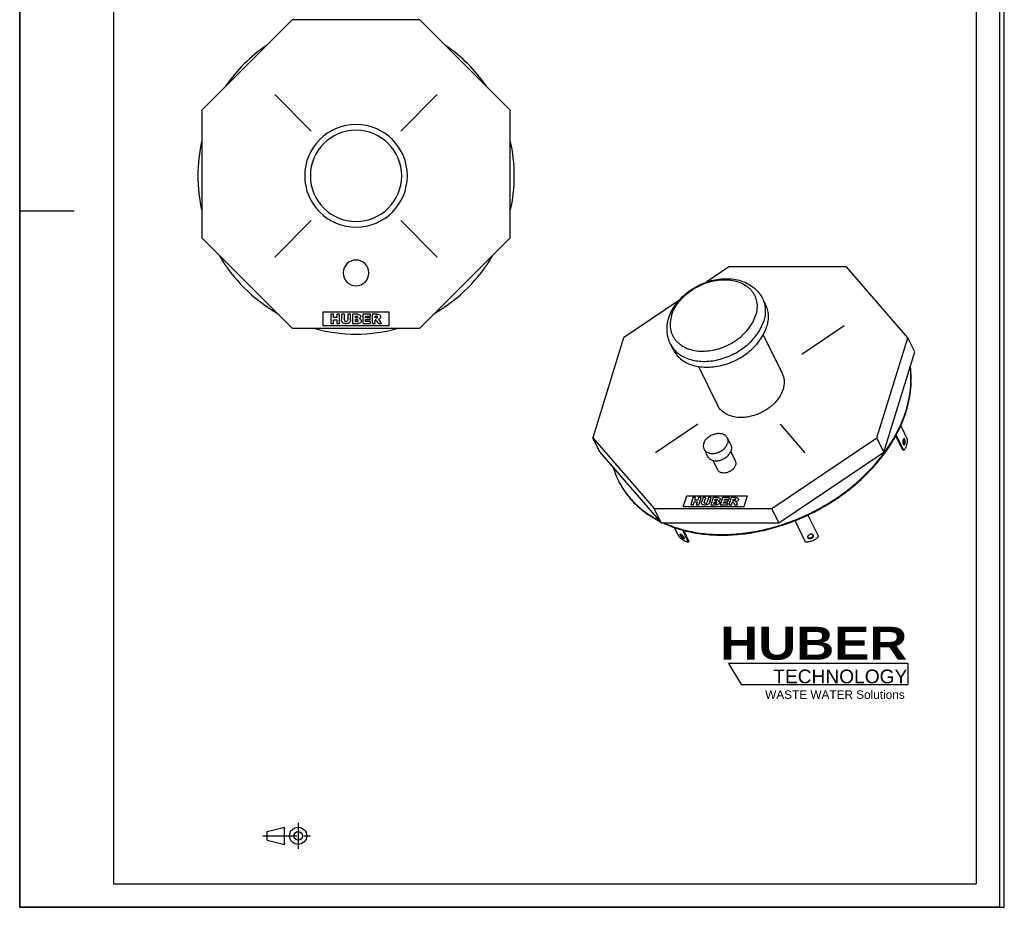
# Model space of a CAD drawing. Header units: millimetres. Extents: x 0 to 2100, y 0 to 2970.
# Tile 1 of 2: x 0 to 2100, y 0 to 1893. Entities that reach past the tile are written whole.
import ezdxf

# ---------------------------------------------------------------- set-up
doc = ezdxf.new("R2010")
doc.units = ezdxf.units.MM
doc.header["$LTSCALE"] = 193.6
doc.linetypes.add('CENTER', pattern=[0.6, 0.375, -0.075, 0.075, -0.075])
doc.layers.get('0').update_dxf_attribs({"linetype": 'CONTINUOUS'})
for name, color, linetype in [('_ACHSEN', 7, 'CONTINUOUS'), ('_KURVEN', 7, 'CONTINUOUS'), ('HUBER_Logo_BL0', 7, 'CONTINUOUS')]:
    doc.layers.add(name, color=color, linetype=linetype)
doc.styles.add('TEXTSTYLE_2', font='ariblk.ttf')
doc.styles.add('TEXTSTYLE_3', font='arial.ttf')

# ---------------------------------------------------------------- blocks, each defined once
blk = doc.blocks.new('HUBER_LOGO_BL0', base_point=(1705.8, 504.8))
at = {"layer": 'HUBER_Logo_BL0', "color": 5, "linetype": 'CONTINUOUS'}
for p, q in [((1894.2, 520.3), (1511.7, 520.3)), ((1511.7, 520.3), (1538.7, 475.3)), ((1894.2, 520.3), (1894.2, 475.3)), ((1538.7, 475.3), (1894.2, 475.3))]:
    blk.add_line(p, q, dxfattribs=at)
at = {"layer": 'HUBER_Logo_BL0', "color": 2, "linetype": 'CONTINUOUS', "attachment_point": 3, "line_spacing_factor": 0.78}
for s, insert, char_height, width, style in [('HUBER\\P\\Farial.ttf;\\H29.25;TECHNOLOGY ', (1893.2, 598.3), 70.2, 387.672, 'TEXTSTYLE_2'), ('WASTE WATER Solutions', (1887.6, 462.6), 18, 297.033, 'TEXTSTYLE_3')]:
    blk.add_mtext(s, dxfattribs=dict(at, insert=insert, char_height=char_height, width=width, style=style))
blk = doc.blocks.new('PROJEKTIONSMETHODE_1_BL1', base_point=(570, 152.5))
at = {"color": 2, "linetype": 'CONTINUOUS'}
for p, q in [((527.8, 161.7), (564.5, 170.8)), ((564.5, 134.2), (564.5, 170.8)), ((527.8, 143.3), (527.8, 161.7)), ((527.8, 143.3), (564.5, 134.2))]:
    blk.add_line(p, q, dxfattribs=at)
at = {"color": 2, "linetype": 'CENTER'}
for p, q in [((593.8, 180), (593.8, 125)), ((518.7, 152.5), (621.3, 152.5))]:
    blk.add_line(p, q, dxfattribs=at)
at = {"color": 2, "linetype": 'CONTINUOUS'}
for radius in [18.3, 9.17]:
    blk.add_circle((593.8, 152.5), radius, dxfattribs=at)

msp = doc.modelspace()

# ---------------------------------------------------------------- linework, layer by layer
at = {"color": 7, "linetype": 'CONTINUOUS'}
for p, q in [((0, 0), (0, 2970)), ((0, 0), (0, 2970)), ((2100, 0), (2100, 2970)), ((2100, 0), (2100, 2970)), ((581.08, 1892.92), (388.35, 1700.19)), ((853.63, 1892.92), (581.08, 1892.92)), ((1046.35, 1700.19), (853.63, 1892.92)), ((388.35, 1700.19), (388.35, 1427.64)), ((1046.35, 1427.64), (1046.35, 1700.19)), ((388.35, 1427.64), (581.08, 1234.92)), ((853.63, 1234.92), (1046.35, 1427.64)), ((1512.3, 1365.72), (1463.28, 1332.7)), ((1763.34, 1365.72), (1512.3, 1365.72)), ((1894.19, 1214.75), (1763.34, 1365.72)), ((1405.75, 1293.96), (1288.14, 1214.75)), ((581.08, 1234.92), (853.63, 1234.92)), ((1288.14, 1214.75), (1222.16, 1001.25)), ((1828.22, 1001.25), (1894.19, 1214.75)), ((1909.14, 1184.29), (1894.19, 1214.75)), ((1843.17, 970.8), (1909.14, 1184.29)), ((1237.11, 970.8), (1222.16, 1001.25)), ((1222.16, 1001.25), (1353.02, 850.29)), ((1604.06, 850.29), (1828.22, 1001.25)), ((1843.17, 970.8), (1828.22, 1001.25)), ((1237.11, 970.8), (1367.97, 819.83)), ((1619, 819.83), (1843.17, 970.8)), ((1367.97, 819.83), (1353.02, 850.29)), ((1353.02, 850.29), (1604.06, 850.29)), ((1619, 819.83), (1604.06, 850.29)), ((1367.97, 819.83), (1619, 819.83)), ((0, 0), (2100, 0)), ((0, 0), (2100, 0))]:
    msp.add_line(p, q, dxfattribs=at)
at = {"color": 3, "linetype": 'CONTINUOUS'}
for p, q in [((0, 2950), (0, 1485)), ((2090, 2950), (2090, 0)), ((0, 1485), (0, 0)), ((0, 1485), (116, 1485)), ((2090, 0), (0, 0))]:
    msp.add_line(p, q, dxfattribs=at)
at = {"color": 5, "linetype": 'CONTINUOUS'}
for p, q in [((200, 2900), (200, 50)), ((2040, 2900), (2040, 50)), ((200, 50), (2040, 50))]:
    msp.add_line(p, q, dxfattribs=at)
at = {"color": 7, "linetype": 'CONTINUOUS'}
for centre, radius, start, end in [((717.35, 1559.92), 337.5, 124.49949, 145.48396), ((717.35, 1559.92), 337.5, 34.51604, 55.50051), ((717.35, 1559.92), 337.5, 167.13451, 180), ((717.35, 1559.92), 337.5, 0, 12.86549), ((717.35, 1559.92), 337.5, 180, 192.86549), ((717.35, 1559.92), 337.5, 347.13451, 360), ((717.35, 1559.92), 337.5, 210.1222, 239.86176), ((717.35, 1559.92), 337.5, 300.13824, 329.8778), ((717.35, 1559.92), 337.5, 254.37688, 285.62312), ((1435.47, 988.57), 176.97, 196.83374, 206.11922), ((1434.29, 988.05), 175.69, 206.13854, 206.59005)]:
    msp.add_arc(centre, radius, start, end, dxfattribs=at)
for points, knots in [([(1890.41, 1059.34), (1892.82, 1067.13), (1896.84, 1082.74), (1900.41, 1106.33), (1901.38, 1129.55), (1900.28, 1144.81), (1899.29, 1152.29)], [0, 0, 0, 0, 0.260256, 0.513122, 0.7593559, 1, 1, 1, 1]), ([(1891.02, 1058.09), (1893.49, 1066.09), (1897.6, 1082.09), (1901.15, 1106.26), (1901.98, 1130.05), (1900.69, 1145.66), (1899.59, 1153.31)], [0, 0, 0, 0, 0.2604693, 0.5133684, 0.7595068, 1, 1, 1, 1]), ([(1371.86, 819.82), (1382.36, 814.91), (1404.57, 806.41), (1439.93, 797.95), (1477.48, 793.62), (1516.63, 793.48), (1556.77, 797.51), (1597.26, 805.66), (1637.48, 817.8), (1676.78, 833.72), (1714.56, 853.19), (1750.23, 875.88), (1783.21, 901.46), (1812.99, 929.52), (1839.11, 959.62), (1861.14, 991.3), (1878.75, 1024.05), (1887.52, 1046.75), (1891.02, 1058.09)], [0, 0, 0, 0, 0.054974, 0.1122913, 0.171941, 0.2337739, 0.2975243, 0.3628333, 0.4292712, 0.4963602, 0.5635949, 0.6304644, 0.6964726, 0.7611596, 0.8241235, 0.8850428, 0.943699, 1, 1, 1, 1]), ([(1373.99, 819.8), (1384.53, 815.03), (1406.79, 806.81), (1442.15, 798.72), (1479.63, 794.72), (1518.65, 794.86), (1558.61, 799.14), (1598.88, 807.48), (1638.84, 819.75), (1677.87, 835.76), (1715.37, 855.25), (1750.75, 877.94), (1783.46, 903.46), (1813, 931.42), (1838.89, 961.38), (1860.75, 992.9), (1878.21, 1025.48), (1886.93, 1048.05), (1890.41, 1059.34)], [0, 0, 0, 0, 0.0551293, 0.1125922, 0.172366, 0.234294, 0.2981065, 0.3634436, 0.4298775, 0.4969338, 0.5641126, 0.6309089, 0.6968335, 0.7614332, 0.8243126, 0.8851557, 0.9437482, 1, 1, 1, 1]), ([(1277.18, 909.41), (1281.63, 900.34), (1292.2, 882.81), (1312.5, 859.38), (1336.94, 839.08), (1355.38, 828.05), (1365.08, 823.12)], [0, 0, 0, 0, 0.2420652, 0.4874984, 0.739332, 1, 1, 1, 1]), ([(1277.18, 909.41), (1281.63, 900.54), (1292.12, 883.4), (1312.11, 860.45), (1336.1, 840.52), (1354.16, 829.64), (1363.66, 824.78)], [0, 0, 0, 0, 0.2421352, 0.487665, 0.7395044, 1, 1, 1, 1])]:
    msp.add_open_spline(points, degree=3, knots=knots, dxfattribs=at)
at = {"layer": '_ACHSEN', "color": 7, "linetype": 'CONTINUOUS'}
for p, q in [((1584.26, 1298.3), (1590.36, 1285.87)), ((1585.92, 1221.15), (1626.34, 1138.79)), ((1387.66, 1201.82), (1393.76, 1189.39)), ((1447.68, 1153.29), (1488.08, 1070.95)), ((1879.04, 1026.57), (1892.89, 998.36)), ((1508.91, 1001.46), (1516.54, 985.92)), ((1883.79, 974.86), (1868.64, 1005.72)), ((1885.63, 974.86), (1869.61, 1007.49)), ((1459.54, 977.23), (1467.16, 961.69)), ((1516.44, 971.81), (1526.13, 952.06)), ((1885.63, 974.86), (1883.79, 974.86)), ((1478.38, 953.12), (1488.07, 933.38)), ((1676.1, 778.92), (1653.7, 824.58)), ((1681.18, 836.49), (1703.67, 790.67)), ((1681.31, 836.55), (1703.16, 792.02)), ((1405.72, 790.67), (1396.25, 809.97)), ((1413.38, 804.68), (1426.02, 778.92)), ((1415.68, 804.07), (1427.36, 780.27)), ((1426.02, 778.92), (1427.36, 780.27)), ((1680.74, 788.75), (1680.86, 788.46)), ((1692.93, 793.26), (1692.81, 793.55)), ((1703.67, 790.67), (1703.16, 792.02))]:
    msp.add_line(p, q, dxfattribs=at)
for centre, radius, start, end in [((717.35, 1559.92), 109.5, 0, 180), ((717.35, 1559.92), 109.5, 180, 360), ((717.35, 1352.92), 27.5, 0, 180), ((717.35, 1352.92), 27.5, 180, 360)]:
    msp.add_arc(centre, radius, start, end, dxfattribs=at)
at = {"layer": '_ACHSEN', "color": 9, "linetype": 'CONTINUOUS'}
for start, end in [(0, 180), (180, 360)]:
    msp.add_arc((717.35, 1559.92), 97.33, start, end, dxfattribs=at)
at = {"layer": '_ACHSEN', "color": 7, "linetype": 'CONTINUOUS'}
for points, knots in [([(1384.35, 1256.53), (1385.84, 1261.34), (1389.69, 1270.86), (1397.69, 1284.26), (1407.74, 1296.74), (1423.64, 1311.93), (1442.46, 1324.2), (1463.01, 1332.98), (1479.03, 1337.68), (1495.23, 1340.34), (1511.29, 1340.88), (1526.85, 1339.23), (1541.58, 1335.35), (1555.13, 1329.24), (1567.11, 1320.94), (1577.1, 1310.61), (1582.18, 1302.53), (1584.26, 1298.3)], [0, 0, 0, 0, 0.0602636, 0.1222747, 0.1860361, 0.2513419, 0.3846533, 0.4517738, 0.5183244, 0.5837695, 0.6477025, 0.7098968, 0.7703338, 0.8291955, 0.8868171, 0.9436113, 1, 1, 1, 1]), ([(1590.36, 1285.87), (1592.1, 1282.33), (1594.86, 1274.8), (1596.65, 1262.74), (1596.09, 1250.15), (1594.2, 1241.79), (1592.92, 1237.63)], [0, 0, 0, 0, 0.2390843, 0.4829162, 0.7355749, 1, 1, 1, 1]), ([(1387.66, 1201.82), (1385.63, 1205.95), (1383.22, 1212.48), (1381.37, 1221.52), (1380.39, 1230.81), (1380.87, 1242.66), (1382.94, 1251.96), (1384.35, 1256.53)], [0, 0, 0, 0, 0.245677, 0.3691889, 0.4933278, 0.7440963, 1, 1, 1, 1]), ([(1393.76, 1189.39), (1395.61, 1185.62), (1400.21, 1178.4), (1409.43, 1169.18), (1420.72, 1161.73), (1433.78, 1156.23), (1448.27, 1152.8), (1463.83, 1151.51), (1480.07, 1152.37), (1496.6, 1155.35), (1513.02, 1160.39), (1534.12, 1169.64), (1553.39, 1182.34), (1569.61, 1197.86), (1579.74, 1210.41), (1587.68, 1223.64), (1591.48, 1232.97), (1592.92, 1237.63)], [0, 0, 0, 0, 0.0506985, 0.1025338, 0.1564624, 0.21314, 0.2728775, 0.3356566, 0.4011768, 0.4689144, 0.5381819, 0.608187, 0.7468171, 0.8140719, 0.8789642, 0.9410192, 1, 1, 1, 1]), ([(1626.34, 1138.79), (1627.56, 1136.31), (1629.5, 1131.01), (1630.76, 1122.53), (1630.36, 1113.67), (1629.04, 1107.8), (1628.13, 1104.87)], [0, 0, 0, 0, 0.2390843, 0.4829162, 0.7355749, 1, 1, 1, 1]), ([(1628.13, 1104.87), (1626.06, 1098.16), (1621, 1088.37), (1611.74, 1076.91), (1603.27, 1068.79), (1593.65, 1061.58), (1579.65, 1053.43), (1564.41, 1047.74), (1548.78, 1044.91), (1533.91, 1044.12), (1519.59, 1046.22), (1507.04, 1051.5), (1499.1, 1056.73), (1492.62, 1063.22), (1489.38, 1068.3), (1488.08, 1070.95)], [0, 0, 0, 0, 0.1207626, 0.1857005, 0.2530024, 0.322015, 0.3919658, 0.531102, 0.598887, 0.6644532, 0.7867106, 0.843428, 0.8973944, 0.9492659, 1, 1, 1, 1]), ([(1458.89, 989.34), (1459.64, 991.74), (1462.09, 996.49), (1466.7, 1001.42), (1471.21, 1004.8), (1476.21, 1007.71), (1482.93, 1010.22), (1489.91, 1011.09), (1495.22, 1010.65), (1498.86, 1009.78), (1502.14, 1008.4), (1504.98, 1006.53), (1507.29, 1004.22), (1508.45, 1002.4), (1508.91, 1001.46)], [0, 0, 0, 0, 0.1207864, 0.2527778, 0.321804, 0.3917686, 0.5309321, 0.664042, 0.7268775, 0.7866686, 0.8433971, 0.8973742, 0.9492559, 1, 1, 1, 1]), ([(1458.89, 989.34), (1458.57, 988.3), (1458.1, 986.2), (1457.96, 983.04), (1458.41, 980.01), (1459.1, 978.12), (1459.54, 977.23)], [0, 0, 0, 0, 0.2644249, 0.5170838, 0.7609157, 1, 1, 1, 1]), ([(1459.54, 977.23), (1460, 976.28), (1461.16, 974.47), (1463.47, 972.15), (1466.31, 970.28), (1469.59, 968.9), (1473.23, 968.04), (1478.53, 967.6), (1485.52, 968.46), (1492.24, 970.97), (1497.24, 973.88), (1501.75, 977.26), (1506.36, 982.2), (1508.81, 986.95), (1509.55, 989.34)], [0, 0, 0, 0, 0.0507441, 0.1026258, 0.1566029, 0.2133314, 0.2731225, 0.335958, 0.4690679, 0.6082314, 0.678196, 0.7472222, 0.8792136, 1, 1, 1, 1]), ([(1508.91, 1001.46), (1509.35, 1000.57), (1510.04, 998.68), (1510.49, 995.65), (1510.35, 992.49), (1509.88, 990.39), (1509.55, 989.34)], [0, 0, 0, 0, 0.2390843, 0.4829162, 0.7355751, 1, 1, 1, 1]), ([(1886.21, 999.32), (1886.08, 999.32), (1885.79, 999.26), (1885.41, 999.02), (1885.05, 998.63), (1884.57, 997.88), (1884.11, 996.64), (1883.77, 994.91), (1883.64, 992.99), (1883.73, 991.06), (1884.04, 989.28), (1884.41, 988.2), (1884.64, 987.73)], [0, 0, 0, 0, 0.0313934, 0.066536, 0.1078922, 0.1565391, 0.2753624, 0.4178848, 0.5738379, 0.7308845, 0.876531, 1, 1, 1, 1]), ([(1884.64, 987.73), (1884.74, 987.52), (1884.95, 987.15), (1885.34, 986.69), (1885.75, 986.4), (1886.07, 986.32), (1886.21, 986.32)], [0, 0, 0, 0, 0.3159479, 0.5820842, 0.8045575, 1, 1, 1, 1]), ([(1885.94, 997.92), (1885.89, 998.01), (1885.71, 998.36), (1885.49, 998.68), (1885.29, 998.88)], [0, 0, 0, 0, 0.2786223, 1, 1, 1, 1]), ([(1885.29, 986.77), (1885.53, 987.01), (1885.95, 987.66), (1886.4, 988.83), (1886.73, 990.27), (1886.9, 991.88), (1886.91, 993.55), (1886.76, 995.17), (1886.45, 996.63), (1886.13, 997.53), (1885.94, 997.92)], [0, 0, 0, 0, 0.0866466, 0.1962804, 0.3252186, 0.4669439, 0.613478, 0.7563449, 0.8874461, 1, 1, 1, 1]), ([(1892.89, 998.36), (1892.86, 995.73), (1892.59, 991.86), (1891.72, 986.91), (1890.86, 983.59), (1889.82, 980.66), (1888.6, 978.19), (1887.25, 976.23), (1886.18, 975.23), (1885.63, 974.86)], [0, 0, 0, 0, 0.3121755, 0.4589902, 0.5954763, 0.719105, 0.8280294, 0.9214149, 1, 1, 1, 1]), ([(1887.78, 997.92), (1887.68, 998.13), (1887.47, 998.5), (1887.08, 998.96), (1886.66, 999.25), (1886.35, 999.32), (1886.21, 999.32)], [0, 0, 0, 0, 0.3159479, 0.5820842, 0.8045575, 1, 1, 1, 1]), ([(1886.21, 986.32), (1886.34, 986.32), (1886.62, 986.38), (1887.01, 986.63), (1887.37, 987.02), (1887.84, 987.77), (1888.3, 989.01), (1888.65, 990.74), (1888.78, 992.66), (1888.68, 994.59), (1888.38, 996.37), (1888.01, 997.45), (1887.78, 997.92)], [0, 0, 0, 0, 0.0313934, 0.066536, 0.1078922, 0.1565391, 0.2753624, 0.4178848, 0.5738379, 0.7308845, 0.876531, 1, 1, 1, 1]), ([(1467.16, 961.69), (1467.63, 960.74), (1468.78, 958.93), (1471.1, 956.61), (1473.93, 954.74), (1477.21, 953.36), (1480.85, 952.5), (1486.16, 952.06), (1493.15, 952.92), (1499.86, 955.43), (1504.86, 958.34), (1509.37, 961.72), (1513.99, 966.65), (1516.44, 971.41), (1517.18, 973.8)], [0, 0, 0, 0, 0.0507441, 0.1026258, 0.1566029, 0.2133314, 0.2731225, 0.335958, 0.4690679, 0.6082314, 0.678196, 0.7472222, 0.8792136, 1, 1, 1, 1]), ([(1516.54, 985.92), (1516.97, 985.03), (1517.67, 983.14), (1518.12, 980.11), (1517.98, 976.95), (1517.5, 974.85), (1517.18, 973.8)], [0, 0, 0, 0, 0.2390843, 0.4829162, 0.7355751, 1, 1, 1, 1]), ([(1526.13, 952.06), (1526.47, 951.38), (1527.01, 949.92), (1527.48, 946.75), (1527.11, 944.29), (1526.63, 942.72)], [0, 0, 0, 0, 0.2395658, 0.4838887, 1, 1, 1, 1]), ([(1526.63, 942.72), (1526.06, 940.87), (1524.17, 937.21), (1520.61, 933.41), (1517.13, 930.8), (1513.28, 928.56), (1508.1, 926.62), (1502.72, 925.96), (1498.62, 926.3), (1495.82, 926.96), (1493.29, 928.03), (1491.1, 929.47), (1489.32, 931.25), (1488.43, 932.65), (1488.07, 933.38)], [0, 0, 0, 0, 0.1207864, 0.2527778, 0.321804, 0.3917686, 0.5309321, 0.664042, 0.7268775, 0.7866686, 0.8433971, 0.8973742, 0.9492559, 1, 1, 1, 1]), ([(1426.02, 778.92), (1425.48, 778.83), (1424.22, 778.87), (1422.19, 779.38), (1419.86, 780.33), (1417.27, 781.71), (1414.48, 783.48), (1410.5, 786.37), (1407.61, 788.87), (1405.72, 790.67)], [0, 0, 0, 0, 0.0686659, 0.1553357, 0.2607502, 0.3838241, 0.522397, 0.6735982, 1, 1, 1, 1]), ([(1408.19, 795.57), (1408.11, 795.49), (1407.98, 795.23), (1407.99, 794.75), (1408.14, 794.18), (1408.31, 793.77), (1408.42, 793.55)], [0, 0, 0, 0, 0.1693051, 0.3817416, 0.6574059, 1, 1, 1, 1]), ([(1417.22, 788.46), (1416.99, 788.92), (1416.4, 789.88), (1415.29, 791.27), (1413.98, 792.65), (1412.56, 793.89), (1411.36, 794.75), (1410.44, 795.27), (1409.84, 795.55), (1409.31, 795.73), (1408.85, 795.8), (1408.47, 795.76), (1408.27, 795.65), (1408.19, 795.57)], [0, 0, 0, 0, 0.1275652, 0.2782049, 0.4398875, 0.5992188, 0.7430864, 0.8056565, 0.8604679, 0.9068315, 0.9446349, 0.9747798, 1, 1, 1, 1]), ([(1408.42, 793.55), (1408.65, 793.09), (1409.24, 792.13), (1410.35, 790.74), (1411.66, 789.36), (1413.08, 788.12), (1414.28, 787.26), (1415.19, 786.74), (1415.8, 786.46), (1416.33, 786.29), (1416.79, 786.21), (1417.17, 786.25), (1417.37, 786.37), (1417.44, 786.44)], [0, 0, 0, 0, 0.1275652, 0.2782049, 0.4398875, 0.5992188, 0.7430864, 0.8056565, 0.8604679, 0.9068315, 0.9446349, 0.9747798, 1, 1, 1, 1]), ([(1409.45, 795.67), (1409.47, 795.61), (1409.56, 795.35), (1409.67, 795.1), (1409.76, 794.91)], [0, 0, 0, 0, 0.2291047, 1, 1, 1, 1]), ([(1409.76, 794.91), (1409.94, 794.55), (1410.38, 793.81), (1411.49, 792.29), (1413.18, 790.5), (1415.05, 788.97), (1416.53, 788.08), (1417.21, 787.79), (1417.53, 787.7)], [0, 0, 0, 0, 0.1106383, 0.2390459, 0.5229938, 0.7944181, 0.9081174, 1, 1, 1, 1]), ([(1417.44, 786.44), (1417.53, 786.52), (1417.65, 786.78), (1417.65, 787.26), (1417.5, 787.84), (1417.32, 788.24), (1417.22, 788.46)], [0, 0, 0, 0, 0.1693051, 0.3817416, 0.6574059, 1, 1, 1, 1]), ([(1703.67, 790.67), (1702.12, 788.74), (1698.32, 785.23), (1691.49, 781.4), (1683.92, 779.11), (1678.65, 778.75), (1676.1, 778.92)], [0, 0, 0, 0, 0.2392544, 0.494328, 0.7524341, 1, 1, 1, 1]), ([(1692.81, 793.55), (1692.68, 793.81), (1692.34, 794.31), (1691.63, 794.92), (1690.75, 795.38), (1689.36, 795.79), (1687.38, 795.84), (1685.03, 795.23), (1682.92, 794.06), (1681.54, 792.68), (1680.85, 791.44), (1680.57, 790.52), (1680.51, 789.6), (1680.64, 789.02), (1680.74, 788.75)], [0, 0, 0, 0, 0.0512439, 0.1050335, 0.1626019, 0.2244657, 0.3595633, 0.5041896, 0.6478009, 0.7802313, 0.8405011, 0.8965826, 0.9492571, 1, 1, 1, 1]), ([(1680.57, 789.45), (1680.88, 788.99), (1681.81, 788.18), (1683.64, 787.58), (1685.76, 787.55), (1687.93, 788.07), (1689.92, 789.09), (1691.5, 790.5), (1692.5, 792.14), (1692.67, 793.37), (1692.6, 793.92)], [0, 0, 0, 0, 0.1049478, 0.2241204, 0.3577942, 0.5001611, 0.6424943, 0.7760773, 0.8951351, 1, 1, 1, 1]), ([(1680.86, 788.46), (1680.99, 788.2), (1681.33, 787.7), (1682.04, 787.09), (1682.92, 786.63), (1684.31, 786.22), (1686.28, 786.18), (1688.64, 786.78), (1690.75, 787.95), (1692.13, 789.33), (1692.82, 790.57), (1693.1, 791.49), (1693.16, 792.41), (1693.03, 792.99), (1692.93, 793.26)], [0, 0, 0, 0, 0.0512439, 0.1050335, 0.1626019, 0.2244657, 0.3595633, 0.5041896, 0.6478009, 0.7802313, 0.8405011, 0.8965826, 0.9492571, 1, 1, 1, 1])]:
    msp.add_open_spline(points, degree=3, knots=knots, dxfattribs=at)
at = {"layer": '_ACHSEN', "color": 9, "linetype": 'CONTINUOUS'}
for points, knots in [([(1390.33, 1262.26), (1391.92, 1267.41), (1396.36, 1277.69), (1405.98, 1291.97), (1418.37, 1305.1), (1433.09, 1316.6), (1449.56, 1326.05), (1467.18, 1333.09), (1485.3, 1337.46), (1503.23, 1338.99), (1520.32, 1337.6), (1535.93, 1333.34), (1547.39, 1327.38), (1555.12, 1321.34), (1560.11, 1316.3), (1564.34, 1310.73), (1567.74, 1304.68), (1570.3, 1298.22), (1571.97, 1291.42), (1572.75, 1284.34), (1572.59, 1274.49), (1571.11, 1267.08), (1569.62, 1262.26)], [0, 0, 0, 0, 0.0610728, 0.1260045, 0.1942856, 0.2649997, 0.336966, 0.4088767, 0.4794293, 0.5474599, 0.6120808, 0.672823, 0.7297742, 0.7570858, 0.7837831, 0.8100557, 0.836119, 0.8622016, 0.888531, 0.915319, 0.9427499, 1, 1, 1, 1]), ([(1584.26, 1298.3), (1586, 1294.77), (1588.76, 1287.24), (1590.55, 1275.17), (1589.99, 1262.58), (1588.1, 1254.22), (1586.82, 1250.06)], [0, 0, 0, 0, 0.2390843, 0.4829162, 0.7355749, 1, 1, 1, 1]), ([(1390.33, 1262.26), (1388.84, 1257.43), (1387.35, 1250.03), (1387.2, 1240.18), (1387.98, 1233.1), (1389.65, 1226.29), (1392.2, 1219.84), (1395.61, 1213.79), (1399.83, 1208.22), (1404.83, 1203.18), (1412.56, 1197.14), (1424.02, 1191.18), (1439.63, 1186.92), (1456.72, 1185.53), (1474.65, 1187.06), (1492.77, 1191.43), (1510.39, 1198.47), (1526.86, 1207.91), (1541.57, 1219.41), (1553.97, 1232.55), (1563.59, 1246.83), (1568.03, 1257.11), (1569.62, 1262.26)], [0, 0, 0, 0, 0.0572501, 0.084681, 0.111469, 0.1377984, 0.163881, 0.1899443, 0.2162169, 0.2429142, 0.2702258, 0.327177, 0.3879192, 0.4525401, 0.5205707, 0.5911233, 0.663034, 0.7350003, 0.8057144, 0.8739955, 0.9389272, 1, 1, 1, 1]), ([(1387.66, 1201.82), (1389.51, 1198.06), (1394.11, 1190.83), (1403.32, 1181.61), (1414.62, 1174.16), (1427.68, 1168.66), (1442.17, 1165.23), (1457.73, 1163.94), (1473.97, 1164.8), (1490.5, 1167.79), (1506.92, 1172.83), (1528.02, 1182.07), (1547.29, 1194.77), (1563.51, 1210.29), (1573.63, 1222.84), (1581.57, 1236.08), (1585.37, 1245.4), (1586.82, 1250.06)], [0, 0, 0, 0, 0.0506985, 0.1025338, 0.1564624, 0.21314, 0.2728775, 0.3356566, 0.4011768, 0.4689144, 0.5381819, 0.608187, 0.7468171, 0.8140719, 0.8789642, 0.9410192, 1, 1, 1, 1])]:
    msp.add_open_spline(points, degree=3, knots=knots, dxfattribs=at)
at = {"layer": '_KURVEN', "color": 4, "linetype": 'CONTINUOUS'}
for p, q in [((621.89, 1655.38), (544.11, 1733.16)), ((812.81, 1655.38), (890.59, 1733.16)), ((621.89, 1464.46), (544.11, 1386.68)), ((812.81, 1464.46), (890.59, 1386.68)), ((647.35, 1269.92), (787.35, 1269.92)), ((647.35, 1239.92), (647.35, 1269.92)), ((663.26, 1264.92), (663.26, 1244.92)), ((669.44, 1264.92), (663.26, 1264.92)), ((669.44, 1257.92), (669.44, 1264.92)), ((682.4, 1264.92), (676.19, 1264.92)), ((676.19, 1264.92), (676.19, 1257.92)), ((682.4, 1244.92), (682.4, 1264.92)), ((692.69, 1264.92), (686.52, 1264.92)), ((686.52, 1264.92), (686.52, 1252.99)), ((692.69, 1252.71), (692.69, 1264.92)), ((699.52, 1264.92), (699.52, 1252.71)), ((705.69, 1264.92), (699.52, 1264.92)), ((705.69, 1252.99), (705.69, 1264.92)), ((709.79, 1264.92), (709.79, 1244.92)), ((721.36, 1264.92), (709.79, 1264.92)), ((716.03, 1257.07), (716.03, 1260.87)), ((716.03, 1260.87), (718.76, 1260.87)), ((748.06, 1264.92), (731.5, 1264.92)), ((731.5, 1264.92), (731.5, 1244.92)), ((737.69, 1257.47), (737.69, 1260.65)), ((737.69, 1260.65), (748.06, 1260.65)), ((748.06, 1260.65), (748.06, 1264.92)), ((762.07, 1264.92), (751.77, 1264.92)), ((751.77, 1264.92), (751.77, 1244.92)), ((757.98, 1256.81), (757.98, 1260.88)), ((757.98, 1260.88), (760.69, 1260.88)), ((787.35, 1269.92), (787.35, 1239.92)), ((787.35, 1239.92), (647.35, 1239.92)), ((663.26, 1244.92), (669.44, 1244.92)), ((676.19, 1257.92), (669.44, 1257.92)), ((669.44, 1244.92), (669.44, 1253.01)), ((669.44, 1253.01), (676.19, 1253.01)), ((676.19, 1253.01), (676.19, 1244.92)), ((676.19, 1244.92), (682.4, 1244.92)), ((709.79, 1244.92), (720.46, 1244.92)), ((718.72, 1257.07), (716.03, 1257.07)), ((716.03, 1249.21), (716.03, 1253.27)), ((716.03, 1253.27), (719.17, 1253.27)), ((719.18, 1249.21), (716.03, 1249.21)), ((731.5, 1244.92), (748.36, 1244.92)), ((747.31, 1257.47), (737.69, 1257.47)), ((737.69, 1253.39), (747.31, 1253.39)), ((737.69, 1249.45), (737.69, 1253.39)), ((748.36, 1249.45), (737.69, 1249.45)), ((747.31, 1253.39), (747.31, 1257.47)), ((748.36, 1244.92), (748.36, 1249.45)), ((751.77, 1244.92), (757.98, 1244.92)), ((760.59, 1256.81), (757.98, 1256.81)), ((757.98, 1253.03), (758.53, 1253.03)), ((757.98, 1244.92), (757.98, 1253.03)), ((761.16, 1251.03), (764.46, 1244.92)), ((764.46, 1244.92), (771.45, 1244.92)), ((771.45, 1244.92), (768.44, 1250.7)), ((1668.24, 1179.65), (1758.71, 1240.57)), ((1446.18, 1030.09), (1355.71, 969.17)), ((1622.03, 1030.09), (1674.84, 969.17)), ((1415.27, 854.21), (1422.54, 877.71)), ((1422.54, 877.71), (1551.48, 877.71)), ((1435.98, 873.79), (1431.14, 858.12)), ((1441.67, 873.79), (1435.98, 873.79)), ((1436.83, 858.12), (1438.79, 864.46)), ((1438.79, 864.46), (1445.01, 864.46)), ((1439.98, 868.31), (1441.67, 873.79)), ((1446.2, 868.31), (1439.98, 868.31)), ((1445.01, 864.46), (1443.05, 858.12)), ((1447.89, 873.79), (1446.2, 868.31)), ((1453.61, 873.79), (1447.89, 873.79)), ((1448.77, 858.12), (1453.61, 873.79)), ((1457.4, 873.79), (1454.52, 864.45)), ((1463.08, 873.79), (1457.4, 873.79)), ((1460.13, 864.22), (1463.08, 873.79)), ((1469.38, 873.79), (1466.42, 864.22)), ((1475.06, 873.79), (1469.38, 873.79)), ((1472.17, 864.45), (1475.06, 873.79)), ((1478.84, 873.79), (1474, 858.12)), ((1489.49, 873.79), (1478.84, 873.79)), ((1480.78, 861.49), (1481.76, 864.66)), ((1483.68, 861.49), (1480.78, 861.49)), ((1481.76, 864.66), (1484.65, 864.66)), ((1482.68, 867.64), (1483.6, 870.61)), ((1485.16, 867.64), (1482.68, 867.64)), ((1483.6, 870.61), (1486.11, 870.61)), ((1498.83, 873.79), (1493.99, 858.12)), ((1514.09, 873.79), (1498.83, 873.79)), ((1500.79, 861.67), (1501.74, 864.76)), ((1510.62, 861.67), (1500.79, 861.67)), ((1501.74, 864.76), (1510.6, 864.76)), ((1502.73, 867.95), (1503.5, 870.44)), ((1511.59, 867.95), (1502.73, 867.95)), ((1503.5, 870.44), (1513.05, 870.44)), ((1509.52, 858.12), (1510.62, 861.67)), ((1510.6, 864.76), (1511.59, 867.95)), ((1517.5, 873.79), (1512.66, 858.12)), ((1513.05, 870.44), (1514.09, 873.79)), ((1526.99, 873.79), (1517.5, 873.79)), ((1518.38, 858.12), (1520.34, 864.48)), ((1520.34, 864.48), (1520.85, 864.48)), ((1521.26, 867.44), (1522.24, 870.63)), ((1523.66, 867.44), (1521.26, 867.44)), ((1522.24, 870.63), (1524.74, 870.63)), ((1522.79, 862.91), (1524.35, 858.12)), ((1530.78, 858.12), (1529.42, 862.65)), ((1551.48, 877.71), (1544.22, 854.21)), ((1544.22, 854.21), (1415.27, 854.21)), ((1431.14, 858.12), (1436.83, 858.12)), ((1443.05, 858.12), (1448.77, 858.12)), ((1474, 858.12), (1483.82, 858.12)), ((1493.99, 858.12), (1509.52, 858.12)), ((1512.66, 858.12), (1518.38, 858.12)), ((1524.35, 858.12), (1530.78, 858.12))]:
    msp.add_line(p, q, dxfattribs=at)
for points in [[(720.72, 1260.37), (720.34, 1260.7), (719.69, 1260.87), (718.76, 1260.87)], [(721.3, 1259.01), (721.3, 1259.58), (721.1, 1260.05), (720.72, 1260.37)], [(721.36, 1264.92), (723.29, 1264.92), (724.76, 1264.44), (725.8, 1263.48)], [(725.8, 1263.48), (726.83, 1262.53), (727.35, 1261.34), (727.35, 1259.94)], [(763, 1260.36), (762.59, 1260.7), (761.81, 1260.88), (760.69, 1260.88)], [(762.07, 1264.92), (763.98, 1264.92), (765.44, 1264.75), (766.45, 1264.43)], [(763.61, 1258.87), (763.61, 1259.51), (763.41, 1260.01), (763, 1260.36)], [(766.45, 1264.43), (767.46, 1264.1), (768.27, 1263.48), (768.89, 1262.59)], [(768.89, 1262.59), (769.51, 1261.71), (769.82, 1260.63), (769.82, 1259.36)], [(687.09, 1249.61), (686.71, 1250.89), (686.52, 1252.01), (686.52, 1252.99)], [(688.41, 1247.31), (687.76, 1248.05), (687.33, 1248.82), (687.09, 1249.61)], [(690.53, 1245.58), (689.75, 1245.99), (689.04, 1246.57), (688.41, 1247.31)], [(693.41, 1244.78), (692.26, 1244.92), (691.3, 1245.18), (690.53, 1245.58)], [(692.69, 1252.71), (692.69, 1251.62), (692.99, 1250.77), (693.59, 1250.16)], [(696.6, 1244.58), (695.62, 1244.58), (694.56, 1244.64), (693.41, 1244.78)], [(693.59, 1250.16), (694.19, 1249.54), (695.03, 1249.24), (696.11, 1249.24)], [(696.11, 1249.24), (697.18, 1249.24), (698.01, 1249.54), (698.61, 1250.14)], [(700.92, 1245.24), (699.73, 1244.81), (698.28, 1244.58), (696.6, 1244.58)], [(698.61, 1250.14), (699.21, 1250.74), (699.52, 1251.6), (699.52, 1252.71)], [(703.4, 1246.9), (702.6, 1246.1), (701.79, 1245.56), (700.92, 1245.24)], [(705.13, 1249.65), (704.76, 1248.6), (704.19, 1247.69), (703.4, 1246.9)], [(705.69, 1252.99), (705.69, 1251.81), (705.5, 1250.7), (705.13, 1249.65)], [(718.72, 1257.07), (719.67, 1257.07), (720.34, 1257.24), (720.72, 1257.56)], [(721.43, 1252.72), (720.99, 1253.08), (720.24, 1253.27), (719.17, 1253.27)], [(719.18, 1249.21), (720.24, 1249.21), (720.99, 1249.39), (721.43, 1249.77)], [(723.23, 1245.19), (721.84, 1245), (720.91, 1244.92), (720.46, 1244.92)], [(720.72, 1257.56), (721.1, 1257.89), (721.3, 1258.38), (721.3, 1259.01)], [(722.09, 1251.3), (722.09, 1251.89), (721.87, 1252.37), (721.43, 1252.72)], [(721.43, 1249.77), (721.87, 1250.16), (722.09, 1250.66), (722.09, 1251.3)], [(725.58, 1245.84), (725.06, 1245.54), (724.27, 1245.33), (723.23, 1245.19)], [(726.25, 1256.89), (725.76, 1256.32), (725.03, 1255.89), (724.09, 1255.56)], [(724.09, 1255.56), (725.52, 1255.2), (726.57, 1254.62), (727.26, 1253.77)], [(727.55, 1247.81), (727.07, 1246.98), (726.41, 1246.32), (725.58, 1245.84)], [(727.35, 1259.94), (727.35, 1258.75), (726.98, 1257.74), (726.25, 1256.89)], [(727.26, 1253.77), (727.94, 1252.93), (728.28, 1251.87), (728.28, 1250.61)], [(728.28, 1250.61), (728.28, 1249.57), (728.03, 1248.63), (727.55, 1247.81)], [(760.03, 1252.56), (759.59, 1252.87), (759.08, 1253.03), (758.53, 1253.03)], [(761.16, 1251.03), (760.73, 1251.82), (760.37, 1252.33), (760.03, 1252.56)], [(760.59, 1256.81), (760.86, 1256.81), (761.4, 1256.9), (762.22, 1257.08)], [(762.22, 1257.08), (762.63, 1257.17), (762.96, 1257.37), (763.22, 1257.71)], [(763.22, 1257.71), (763.48, 1258.04), (763.61, 1258.44), (763.61, 1258.87)], [(767.15, 1254.53), (766.63, 1254.21), (765.91, 1253.95), (764.98, 1253.74)], [(764.98, 1253.74), (765.72, 1253.48), (766.26, 1253.24), (766.59, 1253)], [(766.59, 1253), (766.82, 1252.83), (767.15, 1252.49), (767.58, 1251.94)], [(769.1, 1256.48), (768.63, 1255.68), (767.98, 1255.03), (767.15, 1254.53)], [(767.58, 1251.94), (768.01, 1251.41), (768.29, 1251), (768.44, 1250.7)], [(769.82, 1259.36), (769.82, 1258.25), (769.58, 1257.29), (769.1, 1256.48)], [(1454.22, 861.8), (1454.18, 862.8), (1454.28, 863.68), (1454.52, 864.45)], [(1454.88, 859.99), (1454.46, 860.58), (1454.25, 861.18), (1454.22, 861.8)], [(1460.13, 864.22), (1459.86, 863.37), (1459.93, 862.71), (1460.34, 862.23)], [(1460.34, 862.23), (1460.74, 861.74), (1461.45, 861.51), (1462.44, 861.51)], [(1462.44, 861.51), (1463.42, 861.51), (1464.26, 861.74), (1464.96, 862.22)], [(1464.96, 862.22), (1465.66, 862.69), (1466.15, 863.36), (1466.42, 864.22)], [(1470.85, 861.83), (1470.25, 861.01), (1469.5, 860.29), (1468.58, 859.67)], [(1472.17, 864.45), (1471.88, 863.52), (1471.44, 862.65), (1470.85, 861.83)], [(1483.68, 861.49), (1484.66, 861.49), (1485.4, 861.63), (1485.89, 861.93)], [(1486.6, 864.23), (1486.29, 864.51), (1485.64, 864.66), (1484.65, 864.66)], [(1485.16, 867.64), (1486.04, 867.64), (1486.69, 867.77), (1487.12, 868.03)], [(1485.89, 861.93), (1486.39, 862.23), (1486.71, 862.62), (1486.86, 863.12)], [(1487.8, 870.23), (1487.53, 870.49), (1486.97, 870.61), (1486.11, 870.61)], [(1486.86, 863.12), (1487.01, 863.58), (1486.92, 863.96), (1486.6, 864.23)], [(1487.12, 868.03), (1487.55, 868.28), (1487.85, 868.67), (1488, 869.16)], [(1488, 869.16), (1488.14, 869.61), (1488.08, 869.97), (1487.8, 870.23)], [(1489.49, 873.79), (1491.27, 873.79), (1492.51, 873.41), (1493.23, 872.67)], [(1492.05, 867.5), (1491.46, 867.06), (1490.69, 866.71), (1489.74, 866.46)], [(1489.74, 866.46), (1490.98, 866.18), (1491.8, 865.72), (1492.22, 865.06)], [(1492.4, 862.58), (1492.15, 861.77), (1491.7, 861.03), (1491.06, 860.39)], [(1493.81, 869.89), (1493.52, 868.96), (1492.93, 868.17), (1492.05, 867.5)], [(1492.22, 865.06), (1492.65, 864.4), (1492.71, 863.57), (1492.4, 862.58)], [(1493.23, 872.67), (1493.96, 871.92), (1494.15, 870.99), (1493.81, 869.89)], [(1522.12, 864.11), (1521.79, 864.35), (1521.36, 864.48), (1520.85, 864.48)], [(1522.79, 862.91), (1522.58, 863.53), (1522.37, 863.92), (1522.12, 864.11)], [(1523.66, 867.44), (1523.91, 867.44), (1524.43, 867.5), (1525.23, 867.65)], [(1526.74, 870.22), (1526.45, 870.49), (1525.77, 870.63), (1524.74, 870.63)], [(1525.23, 867.65), (1525.63, 867.72), (1525.98, 867.88), (1526.3, 868.14)], [(1526.3, 868.14), (1526.62, 868.4), (1526.84, 868.71), (1526.95, 869.05)], [(1526.95, 869.05), (1527.1, 869.56), (1527.03, 869.94), (1526.74, 870.22)], [(1529.15, 865.65), (1528.59, 865.4), (1527.87, 865.2), (1526.96, 865.04)], [(1526.96, 865.04), (1527.58, 864.83), (1528.02, 864.64), (1528.27, 864.45)], [(1526.99, 873.79), (1528.75, 873.79), (1530.05, 873.66), (1530.9, 873.4)], [(1528.27, 864.45), (1528.44, 864.32), (1528.66, 864.05), (1528.93, 863.63)], [(1528.93, 863.63), (1529.19, 863.21), (1529.35, 862.89), (1529.42, 862.65)], [(1531.42, 867.18), (1530.8, 866.55), (1530.04, 866.04), (1529.15, 865.65)], [(1530.9, 873.4), (1531.76, 873.15), (1532.35, 872.67), (1532.71, 871.97)], [(1532.78, 869.44), (1532.51, 868.56), (1532.06, 867.81), (1531.42, 867.18)], [(1532.71, 871.97), (1533.06, 871.28), (1533.09, 870.43), (1532.78, 869.44)], [(1456.41, 858.64), (1455.8, 858.97), (1455.28, 859.42), (1454.88, 859.99)], [(1458.87, 858.02), (1457.85, 858.12), (1457.02, 858.33), (1456.41, 858.64)], [(1461.76, 857.85), (1460.86, 857.85), (1459.9, 857.91), (1458.87, 858.02)], [(1465.9, 858.38), (1464.7, 858.04), (1463.31, 857.85), (1461.76, 857.85)], [(1468.58, 859.67), (1467.66, 859.05), (1466.78, 858.62), (1465.9, 858.38)], [(1486.44, 858.33), (1485.11, 858.19), (1484.24, 858.12), (1483.82, 858.12)], [(1488.76, 858.85), (1488.21, 858.61), (1487.43, 858.44), (1486.44, 858.33)], [(1491.06, 860.39), (1490.4, 859.74), (1489.64, 859.22), (1488.76, 858.85)]]:
    msp.add_open_spline(points, degree=3, dxfattribs=at)

# ---------------------------------------------------------------- block references
at = {"color": 2, "linetype": 'CONTINUOUS'}
msp.add_blockref('PROJEKTIONSMETHODE_1_BL1', (570, 152.5), dxfattribs=at)
at = {"layer": 'HUBER_Logo_BL0'}
msp.add_blockref('HUBER_LOGO_BL0', (1705.8, 504.77), dxfattribs=at)

doc.saveas('drawing.dxf')
